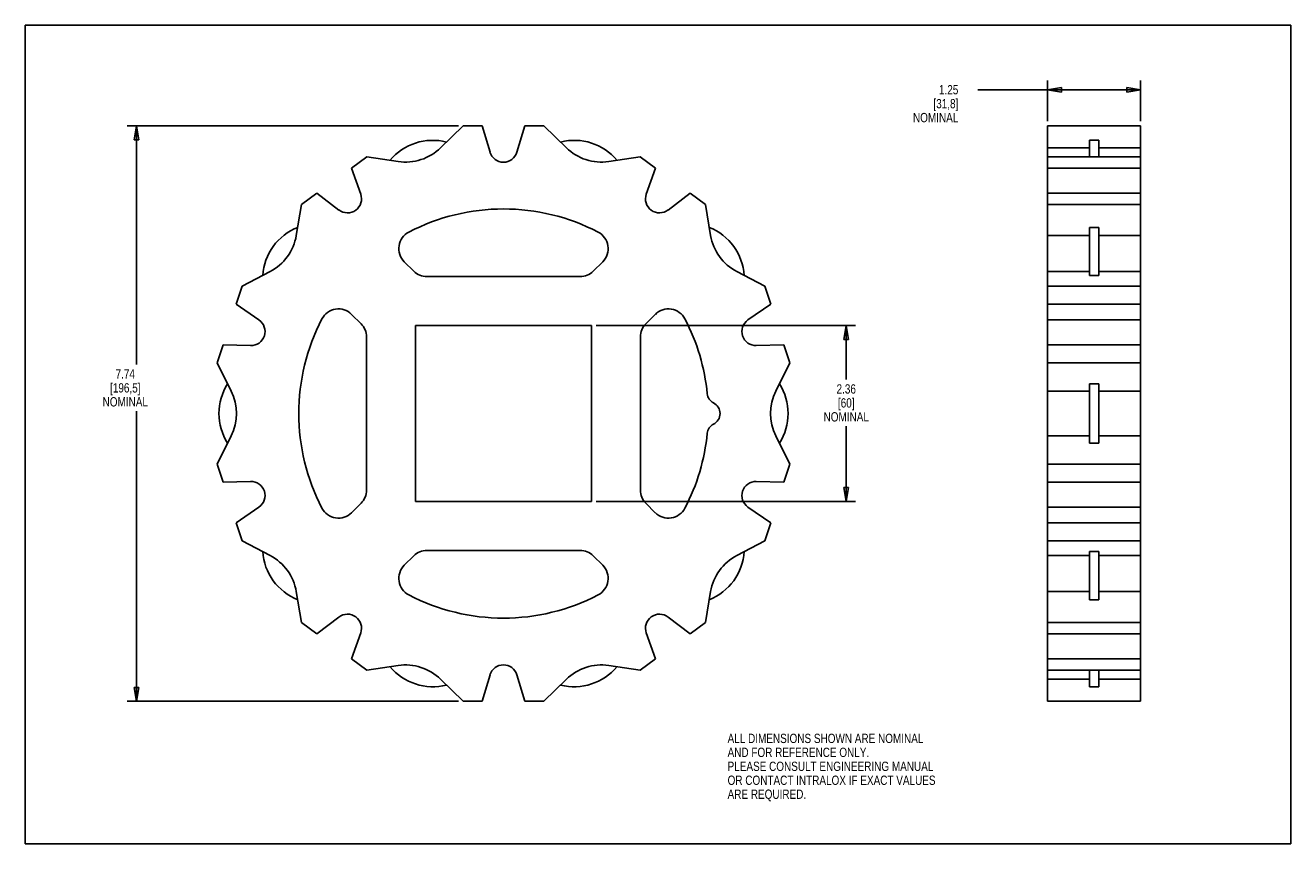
# Model space of a CAD drawing. Header units: inches. Extents: x 0 to 17, y 0 to 11.
import ezdxf

# ---------------------------------------------------------------- set-up
doc = ezdxf.new("R2010")
doc.units = ezdxf.units.IN
doc.header["$LTSCALE"] = 0.935
doc.header["$MEASUREMENT"] = 0
doc.layers.get('0').update_dxf_attribs({"linetype": 'CONTINUOUS'})
doc.layers.add('ALL_FEATURES', color=7, linetype='CONTINUOUS')
doc.styles.get("Standard").update_dxf_attribs({"font": 'txt', "width": 0.8})
doc.dimstyles.new('DIMSTYLE_1', dxfattribs={"dimtxt": 0.125, "dimasz": 0.1875, "dimexe": 0.18, "dimexo": 0.0625, "dimgap": 0.09, "dimtad": 0, "dimtih": 1, "dimtoh": 1, "dimzin": 4, "dimdsep": 46, "dimtxsty": 'STANDARD', "dimblk": 'CLOSED', "dimblk1": 'CLOSED', "dimblk2": 'CLOSED', "dimcen": 0.09, "dimadec": 0, "dimazin": 0, "dimtp": 0.01, "dimtm": 0.01, "dimtfac": 1, "dimtofl": 0, "dimtmove": 0, "dimatfit": 3, "dimldrblk": 'CLOSED', "dimfxl": 1, "dimtolj": 1, "dimtzin": 4, "dimarcsym": 0})

# ---------------------------------------------------------------- blocks, each defined once
blk = doc.blocks.new('_CLOSED')
at = {"color": 0, "linetype": 'BYBLOCK'}
for p, q in [((0, 0), (-1, 0.167)), ((-1, 0.167), (-1, -0.167)), ((-1, -0.167), (0, 0)), ((-1, 0), (0, 0))]:
    blk.add_line(p, q, dxfattribs=at)
blk = doc.blocks.new('*D0')
at = {"color": 3, "linetype": 'CONTINUOUS'}
for p, q in [((13.734, 9.712), (13.734, 10.259)), ((14.984, 9.712), (14.984, 10.259)), ((14.359, 10.134), (12.797, 10.134)), ((13.734, 10.134), (14.359, 10.134)), ((14.984, 10.134), (14.359, 10.134))]:
    blk.add_line(p, q, dxfattribs=at)
at = {"color": 3, "linetype": 'CONTINUOUS', "xscale": 0.1875, "yscale": 0.1875, "zscale": 0.1875, "rotation": 180}
blk.add_blockref('_CLOSED', (13.734, 10.134), dxfattribs=at)
at = {"color": 3, "linetype": 'CONTINUOUS', "xscale": 0.1875, "yscale": 0.1875, "zscale": 0.1875}
blk.add_blockref('_CLOSED', (14.984, 10.134), dxfattribs=at)
at = {"color": 3, "linetype": 'CONTINUOUS', "insert": (12.535, 10.197), "char_height": 0.125, "width": 0.7, "attachment_point": 3, "line_spacing_factor": 0.9}
blk.add_mtext('1.25\\P[31,8]\\PNOMINAL', dxfattribs=at)
blk = doc.blocks.new('*D1')
at = {"color": 3, "linetype": 'CONTINUOUS'}
for p, q in [((7.668, 6.963), (11.154, 6.963)), ((11.029, 6.963), (11.029, 6.238)), ((11.029, 4.601), (11.029, 5.613)), ((7.668, 4.601), (11.154, 4.601))]:
    blk.add_line(p, q, dxfattribs=at)
at = {"color": 3, "linetype": 'CONTINUOUS', "xscale": 0.1875, "yscale": 0.1875, "zscale": 0.1875}
for p, rotation in [((11.029, 6.963), 90), ((11.029, 4.601), 270)]:
    blk.add_blockref('_CLOSED', p, dxfattribs=dict(at, rotation=rotation))
at = {"color": 3, "linetype": 'CONTINUOUS', "insert": (11.029, 6.175), "char_height": 0.125, "width": 0.7, "attachment_point": 2, "line_spacing_factor": 0.9}
blk.add_mtext('2.36\\P[60]\\PNOMINAL', dxfattribs=at)
blk = doc.blocks.new('*D2')
at = {"color": 3, "linetype": 'CONTINUOUS'}
for p, q in [((5.82, 9.65), (1.368, 9.65)), ((1.493, 9.65), (1.493, 6.44)), ((1.493, 1.914), (1.493, 5.815)), ((5.82, 1.914), (1.368, 1.914))]:
    blk.add_line(p, q, dxfattribs=at)
at = {"color": 3, "linetype": 'CONTINUOUS', "xscale": 0.1875, "yscale": 0.1875, "zscale": 0.1875}
for p, rotation in [((1.493, 9.65), 90), ((1.493, 1.914), 270)]:
    blk.add_blockref('_CLOSED', p, dxfattribs=dict(at, rotation=rotation))
at = {"color": 3, "linetype": 'CONTINUOUS', "insert": (1.343, 6.377), "char_height": 0.125, "width": 0.7, "attachment_point": 2, "line_spacing_factor": 0.9}
blk.add_mtext('7.74\\P[196,5]\\PNOMINAL', dxfattribs=at)

msp = doc.modelspace()

# ---------------------------------------------------------------- linework, layer by layer
at = {"color": 7, "linetype": 'CONTINUOUS'}
for p, q in [((0, 0), (0, 11)), ((0, 11), (17, 11)), ((17, 0), (17, 11)), ((5.579, 9.353), (5.882, 9.65)), ((5.882, 9.65), (6.137, 9.65)), ((6.137, 9.65), (6.243, 9.295)), ((6.605, 9.295), (6.711, 9.65)), ((6.711, 9.65), (6.966, 9.65)), ((6.966, 9.65), (7.269, 9.353)), ((13.734, 1.914), (13.734, 9.65)), ((13.734, 9.65), (14.984, 9.65)), ((14.984, 9.65), (14.984, 1.914)), ((13.734, 9.353), (14.297, 9.353)), ((14.297, 9.23), (14.297, 9.454)), ((14.422, 9.454), (14.297, 9.454)), ((14.422, 9.454), (14.422, 9.23)), ((14.422, 9.353), (14.984, 9.353)), ((4.383, 9.08), (4.589, 9.23)), ((4.589, 9.23), (5.008, 9.168)), ((7.84, 9.168), (8.259, 9.23)), ((8.259, 9.23), (8.465, 9.08)), ((13.734, 9.23), (14.984, 9.23)), ((4.506, 8.73), (4.383, 9.08)), ((8.465, 9.08), (8.342, 8.73)), ((13.734, 9.08), (14.984, 9.08)), ((3.712, 8.593), (3.918, 8.742)), ((3.918, 8.742), (4.213, 8.517)), ((8.635, 8.517), (8.93, 8.742)), ((8.93, 8.742), (9.136, 8.593)), ((13.734, 8.742), (14.984, 8.742)), ((3.641, 8.175), (3.712, 8.593)), ((9.136, 8.593), (9.207, 8.175)), ((13.734, 8.593), (14.984, 8.593)), ((13.734, 8.175), (14.297, 8.175)), ((14.297, 7.638), (14.297, 8.284)), ((14.422, 8.284), (14.297, 8.284)), ((14.422, 8.284), (14.422, 7.638)), ((14.422, 8.175), (14.984, 8.175)), ((5.091, 7.822), (5.218, 7.695)), ((7.63, 7.695), (7.757, 7.822)), ((2.913, 7.493), (3.289, 7.689)), ((9.56, 7.689), (9.935, 7.493)), ((13.734, 7.689), (14.297, 7.689)), ((14.422, 7.689), (14.984, 7.689)), ((2.834, 7.25), (2.913, 7.493)), ((5.395, 7.622), (7.453, 7.622)), ((9.935, 7.493), (10.014, 7.25)), ((13.734, 7.493), (14.984, 7.493)), ((14.422, 7.638), (14.297, 7.638)), ((3.139, 7.04), (2.834, 7.25)), ((10.014, 7.25), (9.709, 7.04)), ((13.734, 7.25), (14.984, 7.25)), ((4.511, 6.988), (4.384, 7.115)), ((8.464, 7.115), (8.337, 6.988)), ((13.734, 7.04), (14.984, 7.04)), ((4.584, 4.753), (4.584, 6.811)), ((8.264, 6.811), (8.264, 4.753)), ((2.578, 6.462), (2.657, 6.704)), ((2.657, 6.704), (3.027, 6.695)), ((9.821, 6.695), (10.191, 6.704)), ((10.191, 6.704), (10.27, 6.462)), ((13.734, 6.704), (14.984, 6.704)), ((2.766, 6.082), (2.578, 6.462)), ((10.27, 6.462), (10.082, 6.082)), ((13.734, 6.462), (14.984, 6.462)), ((14.297, 5.382), (14.297, 6.182)), ((14.422, 6.182), (14.297, 6.182)), ((14.422, 6.182), (14.422, 5.382)), ((13.734, 6.082), (14.297, 6.082)), ((14.422, 6.082), (14.984, 6.082)), ((2.578, 5.102), (2.766, 5.482)), ((10.082, 5.482), (10.27, 5.102)), ((13.734, 5.482), (14.297, 5.482)), ((14.422, 5.482), (14.984, 5.482)), ((14.422, 5.382), (14.297, 5.382)), ((2.657, 4.86), (2.578, 5.102)), ((10.27, 5.102), (10.191, 4.86)), ((13.734, 5.102), (14.984, 5.102)), ((3.027, 4.869), (2.657, 4.86)), ((10.191, 4.86), (9.821, 4.869)), ((13.734, 4.86), (14.984, 4.86)), ((2.834, 4.314), (3.139, 4.524)), ((4.384, 4.449), (4.511, 4.576)), ((8.337, 4.576), (8.464, 4.449)), ((9.709, 4.524), (10.014, 4.314)), ((13.734, 4.524), (14.984, 4.524)), ((2.913, 4.071), (2.834, 4.314)), ((10.014, 4.314), (9.935, 4.071)), ((13.734, 4.314), (14.984, 4.314)), ((3.289, 3.875), (2.913, 4.071)), ((7.453, 3.942), (5.395, 3.942)), ((9.935, 4.071), (9.56, 3.875)), ((13.734, 4.071), (14.984, 4.071)), ((14.422, 3.926), (14.297, 3.926)), ((14.297, 3.28), (14.297, 3.926)), ((14.422, 3.926), (14.422, 3.28)), ((5.218, 3.869), (5.091, 3.742)), ((7.757, 3.742), (7.63, 3.869)), ((13.734, 3.875), (14.297, 3.875)), ((14.422, 3.875), (14.984, 3.875)), ((3.712, 2.971), (3.641, 3.389)), ((9.207, 3.389), (9.136, 2.971)), ((13.734, 3.389), (14.297, 3.389)), ((14.422, 3.28), (14.297, 3.28)), ((14.422, 3.389), (14.984, 3.389)), ((3.918, 2.821), (3.712, 2.971)), ((4.213, 3.046), (3.918, 2.821)), ((8.93, 2.821), (8.635, 3.046)), ((9.136, 2.971), (8.93, 2.821)), ((13.734, 2.971), (14.984, 2.971)), ((4.383, 2.484), (4.506, 2.833)), ((8.342, 2.833), (8.465, 2.484)), ((13.734, 2.821), (14.984, 2.821)), ((4.589, 2.334), (4.383, 2.484)), ((5.008, 2.396), (4.589, 2.334)), ((8.259, 2.334), (7.84, 2.396)), ((8.465, 2.484), (8.259, 2.334)), ((13.734, 2.484), (14.984, 2.484)), ((5.882, 1.914), (5.579, 2.211)), ((6.243, 2.269), (6.137, 1.914)), ((6.711, 1.914), (6.605, 2.269)), ((7.269, 2.211), (6.966, 1.914)), ((13.734, 2.334), (14.984, 2.334)), ((13.734, 2.211), (14.297, 2.211)), ((14.297, 2.11), (14.297, 2.334)), ((14.422, 2.334), (14.422, 2.11)), ((14.422, 2.211), (14.984, 2.211)), ((14.422, 2.11), (14.297, 2.11)), ((6.137, 1.914), (5.882, 1.914)), ((6.966, 1.914), (6.711, 1.914)), ((13.734, 1.914), (14.984, 1.914)), ((0, 0), (17, 0))]:
    msp.add_line(p, q, dxfattribs=at)
for centre, radius, start, end in [((5.475, 8.704), 0.75, 75.8043, 140.1957), ((5.107, 9.836), 0.675, 261.6277, 314.3723), ((7.374, 8.704), 0.75, 39.8043, 104.1957), ((7.741, 9.836), 0.675, 225.6277, 278.3723), ((6.424, 9.349), 0.189, 196.6, 343.4), ((4.328, 8.668), 0.189, 232.6, 19.4), ((8.521, 8.668), 0.189, 160.6, 307.4), ((6.424, 5.782), 2.75, 62.4576, 117.5424), ((3.938, 7.588), 0.75, 111.8043, 176.1957), ((2.975, 8.288), 0.675, 297.6277, 350.3723), ((5.268, 7.999), 0.25, 117.5424, 225), ((7.58, 7.999), 0.25, 315, 62.4576), ((8.91, 7.588), 0.75, 3.8043, 68.1957), ((9.873, 8.288), 0.675, 189.6277, 242.3723), ((5.395, 7.872), 0.25, 225, 270), ((7.453, 7.872), 0.25, 270, 315), ((4.207, 6.938), 0.25, 45, 152.4576), ((8.641, 6.938), 0.25, 27.5424, 135), ((3.032, 6.884), 0.189, 268.6, 55.4), ((6.424, 5.782), 2.75, 152.4576, 207.5424), ((4.334, 6.811), 0.25, 0, 45), ((8.514, 6.811), 0.25, 135, 180), ((6.424, 5.782), 2.75, 5.5063, 27.5424), ((9.816, 6.884), 0.189, 124.6, 271.4), ((3.352, 5.782), 0.75, 147.8043, 212.1957), ((9.497, 5.782), 0.75, 327.8043, 32.1957), ((2.161, 5.782), 0.675, 333.6277, 26.3723), ((9.311, 6.06), 0.15, 185.5063, 243.8512), ((10.687, 5.782), 0.675, 153.6277, 206.3723), ((9.174, 5.782), 0.16, 296.1488, 63.8512), ((9.311, 5.504), 0.15, 116.1488, 174.4937), ((6.424, 5.782), 2.75, 332.4576, 354.4937), ((3.032, 4.68), 0.189, 304.6, 91.4), ((9.816, 4.68), 0.189, 88.6, 235.4), ((4.334, 4.753), 0.25, 315, 360), ((8.514, 4.753), 0.25, 180, 225), ((4.207, 4.626), 0.25, 207.5424, 315), ((8.641, 4.626), 0.25, 225, 332.4576), ((3.938, 3.976), 0.75, 183.8043, 248.1957), ((5.395, 3.692), 0.25, 90, 135), ((7.453, 3.692), 0.25, 45, 90), ((8.91, 3.976), 0.75, 291.8043, 356.1957), ((2.975, 3.276), 0.675, 9.6277, 62.3723), ((5.268, 3.565), 0.25, 135, 242.4576), ((7.58, 3.565), 0.25, 297.5424, 45), ((9.873, 3.276), 0.675, 117.6277, 170.3723), ((6.424, 5.782), 2.75, 242.4576, 297.5424), ((4.328, 2.896), 0.189, 340.6, 127.4), ((8.521, 2.896), 0.189, 52.6, 199.4), ((5.107, 1.728), 0.675, 45.6277, 98.3723), ((6.424, 2.215), 0.189, 16.6, 163.4), ((7.741, 1.728), 0.675, 81.6277, 134.3723), ((5.475, 2.86), 0.75, 219.8043, 284.1957), ((7.374, 2.86), 0.75, 255.8043, 320.1957)]:
    msp.add_arc(centre, radius, start, end, dxfattribs=at)
at = {"layer": 'ALL_FEATURES', "color": 7, "linetype": 'CONTINUOUS'}
for p, q in [((5.243, 6.963), (5.243, 4.601)), ((7.605, 6.963), (5.243, 6.963)), ((7.605, 4.601), (7.605, 6.963)), ((5.243, 4.601), (7.605, 4.601))]:
    msp.add_line(p, q, dxfattribs=at)

# ---------------------------------------------------------------- texts
at = {"color": 3, "linetype": 'CONTINUOUS', "insert": (9.435, 1.478), "char_height": 0.125, "width": 3.5, "attachment_point": 1, "line_spacing_factor": 0.9}
msp.add_mtext('ALL DIMENSIONS SHOWN ARE NOMINAL\\PAND FOR REFERENCE ONLY.\\PPLEASE CONSULT ENGINEERING MANUAL\\POR CONTACT INTRALOX IF EXACT VALUES\\PARE REQUIRED. ', dxfattribs=at)

# ---------------------------------------------------------------- dimensions: what is measured, and where the dimension line sits
at = {"color": 3, "linetype": 'CONTINUOUS'}
dim = msp.add_linear_dim(base=(14.984, 10.134), p1=(13.734, 9.712), p2=(14.984, 9.712), text='<>\\PNOMINAL', dimstyle='DIMSTYLE_1', dxfattribs=at)
dim.commit()
dim.dimension.update_dxf_attribs({"geometry": '*D0', "text_midpoint": (11.985, 9.947), "dimtype": 160})
for base, p1, p2, picture, middle in [((1.493, 1.914), (5.82, 9.65), (5.82, 1.914), '*D2', (1.293, 6.127)), ((11.029, 4.601), (7.668, 6.963), (7.668, 4.601), '*D1', (10.754, 5.925))]:
    dim = msp.add_linear_dim(base=base, p1=p1, p2=p2, angle=270, text='<>\\PNOMINAL', dimstyle='DIMSTYLE_1', dxfattribs=at)
    dim.commit()
    dim.dimension.update_dxf_attribs({"geometry": picture, "text_midpoint": middle, "dimtype": 160})

doc.saveas('drawing.dxf')
